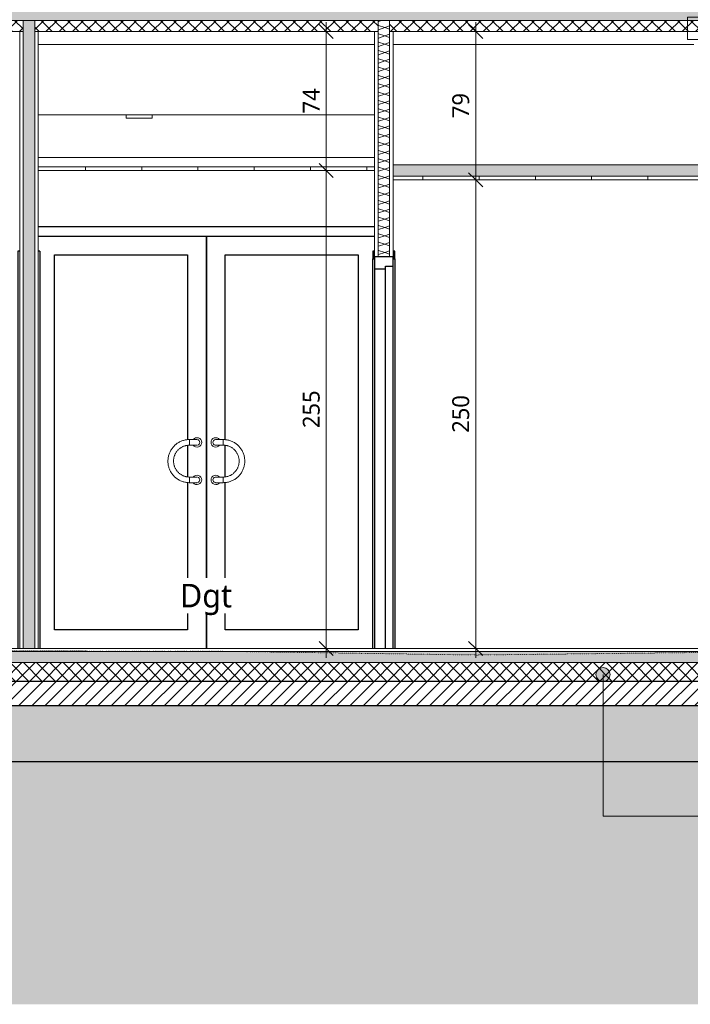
# Model space of a CAD drawing. Header units: millimetres. Extents: x -21851 to 219842, y -3161 to 6433.
# Tile 6 of 81: x 5376 to 8953, y -1898 to 3355. Entities that reach past the tile are written whole.
import ezdxf

# ---------------------------------------------------------------- set-up
doc = ezdxf.new("R2010")
doc.units = ezdxf.units.MM
doc.linetypes.add('A-pointilles', pattern=[0.53, 0, -0.53])
for name, color, linetype, lineweight in [('A-ANNO-DIMS', 211, 'Continuous', 9), ('A-ANNO-DIMS-50', 211, 'Continuous', 9), ('A-AREA-IDEN', 2, 'Continuous', 9), ('A-CLNG', 13, 'Continuous', 13), ('A-CLNG-FNSH', 13, 'Continuous', 13), ('A-CLNG-PATT', 13, 'Continuous', 13), ('A-DOOR', 31, 'Continuous', 25), ('A-DOOR-FRAM', 31, 'Continuous', 25), ('A-FLOR-FNSH', 192, 'Continuous', 13), ('A-FLOR-MCUT', 51, 'Continuous', 13), ('A-FLOR-PATT', 8, 'Continuous', 13), ('A-WALL', 113, 'Continuous', 13), ('A-WALL-FNSH', 113, 'Continuous', 13), ('A-WALL-PATT', 111, 'Continuous', 13), ('C-TOPO-FNSH', 192, 'A-pointilles', 13), ('C-TOPO-MCUT', 51, 'Continuous', 25), ('C-TOPO-PATT', 8, 'Continuous', 100), ('G-ANNO-TEXT', 231, 'Continuous', 9), ('S-BEAM', 12, 'Continuous', 13)]:
    doc.layers.add(name, color=color, linetype=linetype, lineweight=lineweight)
doc.styles.add('Trebuchet MS', font='trebuc.ttf', dxfattribs={"height": 90})
doc.styles.add('Trebuchet MS_1', font='trebuc.ttf', dxfattribs={"height": 125})
doc.dimstyles.new('Cotes100e_Intérieur', dxfattribs={"dimscale": 304.8, "dimtxt": 92.785582, "dimasz": 0.246063, "dimexe": 0.164042, "dimexo": 0.0625, "dimgap": 0.032808, "dimtad": 1, "dimdec": 0, "dimlfac": 0.1, "dimzin": 0, "dimdsep": 46, "dimtxsty": 'Trebuchet MS', "dimblk1": 'OBLIQUE', "dimblk2": 'OBLIQUE', "dimsah": 1, "dimcen": 0.09, "dimdle": 0.164042, "dimazin": 0, "dimtfac": 1, "dimtdec": 4, "dimtix": 1, "dimtmove": 0, "dimatfit": 3, "dimfxl": 0.164042, "dimfxlon": 1, "dimtvp": 1, "dimtolj": 1, "dimtzin": 0, "dimarcsym": 2})
pattern_1 = [(90, (-4172.92, 3183.1), (-300, 2e-14), [])]

# ---------------------------------------------------------------- blocks, each defined once
blk = doc.blocks.new('Family - IfcBeam - CVT-251932-COUPE II_50')
at = {"layer": 'S-BEAM', "color": 10, "lineweight": 18}
for p, q in [((8991.6, 3368.5), (8939.1, 3368.5)), ((8939.1, 3368.5), (8939.1, 3301)), ((9059.1, 3368.5), (8991.6, 3368.5)), ((9059.1, 3316), (9059.1, 3368.5)), ((9059.1, 3248.5), (9059.1, 3316)), ((8939.1, 3301), (8939.1, 3248.5)), ((8939.1, 3248.5), (9006.6, 3248.5)), ((9006.6, 3248.5), (9059.1, 3248.5))]:
    blk.add_line(p, q, dxfattribs=at)
blk = doc.blocks.new('Family - IfcBeam - POUTRE-251936-COUPE II_50')
at = {"layer": 'S-BEAM', "color": 10, "lineweight": 18}
for p, q in [((5943.6, 2848), (5943.6, 2830)), ((6083.6, 2830), (6083.6, 2848)), ((5943.6, 2830), (6083.6, 2830))]:
    blk.add_line(p, q, dxfattribs=at)
blk = doc.blocks.new('Family - IfcBeam - CVT-252140-COUPE II_50')
at = {"layer": 'S-BEAM', "color": 10, "lineweight": 18}
for p, q in [((7269.7, 3223.5), (5474.3, 3223.5)), ((8971.8, 3223.5), (7367.7, 3223.5))]:
    blk.add_line(p, q, dxfattribs=at)
blk = doc.blocks.new('GROUPE SCOLAIRE ST JULIEN - PRO - Ind A_importrevit_ifc-1-COUPE II_50')
at = {"layer": 'S-BEAM', "color": 10, "lineweight": 18}
for name in ['Family - IfcBeam - CVT-251932-COUPE II_50', 'Family - IfcBeam - CVT-252140-COUPE II_50', 'Family - IfcBeam - POUTRE-251936-COUPE II_50']:
    blk.add_blockref(name, (0, 0), dxfattribs=at)
blk = doc.blocks.new('PINT_ plein-vitré - P90 vitré-8161172-COUPE II_50')
at = {"layer": 'A-DOOR', "color": 20}
for p, q in [((5376.3, 2120), (5366.3, 2120)), ((5366.3, 2120), (5366.3, 0)), ((5484.3, 2120), (5474.3, 2120)), ((5484.3, 2120), (5484.3, 0))]:
    blk.add_line(p, q, dxfattribs=at)
blk = doc.blocks.new('PINT_ plein-vitré - P90 plein-8161302-COUPE II_50')
at = {"layer": 'A-DOOR', "color": 20}
for p, q in [((7269.7, 2120), (7259.7, 2120)), ((7259.7, 2120), (7259.7, 2080)), ((7269.7, 2080), (7269.7, 2120)), ((7367.7, 2120), (7367.7, 2080)), ((7377.7, 2120), (7367.7, 2120)), ((7377.7, 2080), (7377.7, 2120)), ((7259.7, 2080), (7269.7, 2080)), ((7259.7, 0), (7259.7, 2080)), ((7367.7, 2080), (7377.7, 2080)), ((7377.7, 2080), (7377.7, 0))]:
    blk.add_line(p, q, dxfattribs=at)
at = {"layer": 'A-DOOR-FRAM', "color": 20}
for p, q in [((7367.7, 2090), (7269.7, 2090)), ((7269.7, 2090), (7269.7, 2025)), ((7367.7, 2040), (7367.7, 2090)), ((7269.7, 2025), (7327.7, 2025)), ((7269.7, 2025), (7269.7, 0)), ((7327.7, 2025), (7327.7, 2040)), ((7327.7, 2040), (7367.7, 2040)), ((7327.7, 0), (7327.7, 2025)), ((7367.7, 0), (7367.7, 2040))]:
    blk.add_line(p, q, dxfattribs=at)
blk = doc.blocks.new('Double vitrée - Double vitrée-8399189-COUPE II_50')
at = {"layer": 'A-DOOR', "color": 20}
for p, q in [((6372, 2200), (6372, 38.4)), ((6372, 38.4), (6372, 2200)), ((5562, 2100), (6272, 2100)), ((5562, 100), (5562, 2100)), ((6272, 2100), (6272, 1113.8)), ((6472, 2100), (7182, 2100)), ((6472, 1113.8), (6472, 2100)), ((7182, 2100), (7182, 100)), ((6272, 1083.1), (6272, 916.4)), ((6472, 916.4), (6472, 1083.1)), ((6272, 886.2), (6272, 100)), ((6472, 100), (6472, 886.2)), ((6272, 100), (5562, 100)), ((7182, 100), (6472, 100)), ((6372, 38.4), (6372, 23.9)), ((6372, 23.9), (6372, 38.4)), ((6372, 23.8), (6372, 14.1)), ((6372, 14.1), (6372, 23.8)), ((6372, 13.9), (6372, 0)), ((6372, 0), (6372, 13.9))]:
    blk.add_line(p, q, dxfattribs=at)
at = {"layer": 'A-DOOR', "color": 30, "lineweight": 13}
for p, q in [((6282, 1100), (6282, 1115)), ((6282, 1115), (6282, 1100)), ((6462, 1115), (6462, 1100)), ((6462, 1100), (6462, 1115)), ((6282, 1085), (6282, 1100)), ((6282, 1100), (6282, 1085)), ((6462, 1100), (6462, 1085)), ((6462, 1085), (6462, 1100)), ((6282, 900), (6282, 915)), ((6282, 915), (6282, 900)), ((6282, 885), (6282, 900)), ((6282, 900), (6282, 885)), ((6462, 915), (6462, 900)), ((6462, 900), (6462, 915)), ((6462, 900), (6462, 885)), ((6462, 885), (6462, 900))]:
    blk.add_line(p, q, dxfattribs=at)
at = {"layer": 'A-DOOR', "color": 30, "lineweight": 13, "flags": 128}
for points in [[(6282, 1115), (6277.4, 1114.9), (6272.8, 1114.6), (6268.2, 1114.2), (6263.7, 1113.5), (6259.1, 1112.7), (6254.7, 1111.7), (6250.2, 1110.5), (6245.8, 1109.2), (6241.5, 1107.6), (6237.2, 1105.9), (6233, 1104), (6228.9, 1102), (6224.9, 1099.8), (6220.9, 1097.4), (6217.1, 1094.9), (6213.3, 1092.2), (6209.7, 1089.4), (6206.2, 1086.5), (6202.8, 1083.4), (6199.5, 1080.1), (6196.4, 1076.8), (6193.4, 1073.3), (6190.5, 1069.7), (6187.8, 1066), (6185.2, 1062.1), (6182.8, 1058.2), (6180.6, 1054.2), (6178.5, 1050.1), (6176.6, 1045.9), (6174.8, 1041.7), (6173.2, 1037.4), (6171.8, 1033), (6170.6, 1028.5), (6169.5, 1024.1), (6168.7, 1019.5), (6168, 1015), (6167.5, 1010.4), (6167.1, 1005.8), (6167, 1001.2), (6167, 996.6), (6167.3, 992), (6167.7, 987.5), (6168.3, 982.9), (6169, 978.4), (6170, 973.9), (6171.1, 969.4), (6172.4, 965), (6173.9, 960.7), (6175.6, 956.4), (6177.4, 952.1), (6179.4, 948), (6181.6, 943.9), (6183.9, 940), (6186.4, 936.1), (6189, 932.3), (6191.8, 928.7), (6194.7, 925.1), (6197.8, 921.7), (6201, 918.4), (6204.3, 915.2), (6207.8, 912.2), (6211.3, 909.3), (6215, 906.5), (6218.8, 903.9), (6222.7, 901.5), (6226.7, 899.2), (6230.8, 897), (6234.9, 895.1), (6239.2, 893.3), (6243.5, 891.6), (6247.8, 890.2), (6252.3, 888.9), (6256.7, 887.8), (6261.2, 886.9), (6265.8, 886.2), (6270.3, 885.6), (6274.9, 885.2), (6279.5, 885), (6282, 885)], [(6322, 1115), (6322, 1115), (6321.9, 1115), (6321.7, 1115), (6321.5, 1115), (6321.2, 1115), (6320.8, 1115), (6320.4, 1115), (6320, 1115), (6319.4, 1115), (6318.8, 1115), (6318.2, 1115), (6317.5, 1115), (6316.7, 1115), (6315.9, 1115), (6315, 1115), (6314.1, 1115), (6313.1, 1115), (6312.1, 1115), (6311, 1115), (6309.9, 1115), (6308.7, 1115), (6307.5, 1115), (6306.2, 1115), (6304.9, 1115), (6303.6, 1115), (6302.2, 1115), (6300.8, 1115), (6299.4, 1115), (6298, 1115), (6296.5, 1115), (6295, 1115), (6293.5, 1115), (6291.9, 1115), (6290.4, 1115), (6288.8, 1115), (6287.2, 1115), (6285.6, 1115), (6284, 1115), (6282.4, 1115), (6282, 1115)], [(6462, 1115), (6460.4, 1115), (6458.8, 1115), (6457.2, 1115), (6455.6, 1115), (6454, 1115), (6452.5, 1115), (6450.9, 1115), (6449.4, 1115), (6447.9, 1115), (6446.4, 1115), (6445, 1115), (6443.5, 1115), (6442.1, 1115), (6440.7, 1115), (6439.4, 1115), (6438.1, 1115), (6436.8, 1115), (6435.6, 1115), (6434.4, 1115), (6433.3, 1115), (6432.2, 1115), (6431.2, 1115), (6430.2, 1115), (6429.2, 1115), (6428.3, 1115), (6427.5, 1115), (6426.7, 1115), (6426, 1115), (6425.3, 1115), (6424.7, 1115), (6424.2, 1115), (6423.7, 1115), (6423.2, 1115), (6422.9, 1115), (6422.6, 1115), (6422.3, 1115), (6422.2, 1115), (6422, 1115), (6422, 1115), (6422, 1115)], [(6462, 885), (6466.6, 885.1), (6471.2, 885.4), (6475.8, 885.8), (6480.3, 886.5), (6484.8, 887.3), (6489.3, 888.3), (6493.8, 889.5), (6498.2, 890.8), (6502.5, 892.4), (6506.8, 894.1), (6511, 896), (6515.1, 898), (6519.1, 900.2), (6523.1, 902.6), (6526.9, 905.1), (6530.7, 907.8), (6534.3, 910.6), (6537.8, 913.5), (6541.2, 916.6), (6544.5, 919.9), (6547.6, 923.2), (6550.6, 926.7), (6553.5, 930.3), (6556.2, 934), (6558.8, 937.9), (6561.2, 941.8), (6563.4, 945.8), (6565.5, 949.9), (6567.4, 954.1), (6569.2, 958.3), (6570.8, 962.6), (6572.2, 967), (6573.4, 971.5), (6574.4, 975.9), (6575.3, 980.5), (6576, 985), (6576.5, 989.6), (6576.8, 994.2), (6577, 998.8), (6576.9, 1003.4), (6576.7, 1008), (6576.3, 1012.5), (6575.7, 1017.1), (6574.9, 1021.6), (6574, 1026.1), (6572.9, 1030.6), (6571.5, 1035), (6570.1, 1039.3), (6568.4, 1043.6), (6566.6, 1047.9), (6564.6, 1052), (6562.4, 1056.1), (6560.1, 1060), (6557.6, 1063.9), (6555, 1067.7), (6552.2, 1071.3), (6549.3, 1074.9), (6546.2, 1078.3), (6543, 1081.6), (6539.7, 1084.8), (6536.2, 1087.8), (6532.6, 1090.7), (6529, 1093.5), (6525.2, 1096.1), (6521.3, 1098.5), (6517.3, 1100.8), (6513.2, 1103), (6509.1, 1104.9), (6504.8, 1106.7), (6500.5, 1108.4), (6496.2, 1109.8), (6491.7, 1111.1), (6487.3, 1112.2), (6482.8, 1113.1), (6478.2, 1113.8), (6473.7, 1114.4), (6469.1, 1114.8), (6464.5, 1115), (6462, 1115)], [(6282, 915), (6278.6, 915.1), (6275.2, 915.3), (6271.8, 915.6), (6268.5, 916.1), (6265.1, 916.7), (6261.8, 917.4), (6258.5, 918.3), (6255.3, 919.3), (6252.1, 920.4), (6248.9, 921.7), (6245.8, 923.1), (6242.7, 924.6), (6239.8, 926.2), (6236.8, 928), (6234, 929.8), (6231.2, 931.8), (6228.5, 933.9), (6225.9, 936.1), (6223.4, 938.4), (6221, 940.8), (6218.7, 943.3), (6216.5, 945.8), (6214.4, 948.5), (6212.4, 951.3), (6210.5, 954.1), (6208.7, 957), (6207, 959.9), (6205.5, 963), (6204.1, 966.1), (6202.8, 969.2), (6201.6, 972.4), (6200.6, 975.6), (6199.7, 978.9), (6198.9, 982.2), (6198.2, 985.6), (6197.7, 988.9), (6197.3, 992.3), (6197.1, 995.7), (6197, 999.1), (6197, 1002.5), (6197.2, 1005.9), (6197.5, 1009.3), (6197.9, 1012.6), (6198.5, 1016), (6199.2, 1019.3), (6200.1, 1022.6), (6201, 1025.9), (6202.1, 1029.1), (6203.4, 1032.3), (6204.7, 1035.4), (6206.2, 1038.4), (6207.8, 1041.4), (6209.5, 1044.4), (6211.3, 1047.2), (6213.3, 1050), (6215.3, 1052.7), (6217.5, 1055.4), (6219.8, 1057.9), (6222.1, 1060.3), (6224.6, 1062.7), (6227.1, 1064.9), (6229.8, 1067.1), (6232.5, 1069.1), (6235.3, 1071), (6238.2, 1072.8), (6241.1, 1074.5), (6244.1, 1076.1), (6247.2, 1077.6), (6250.3, 1078.9), (6253.5, 1080.1), (6256.7, 1081.2), (6260, 1082.1), (6263.3, 1082.9), (6266.6, 1083.6), (6270, 1084.1), (6273.4, 1084.6), (6276.8, 1084.8), (6280.2, 1085), (6282, 1085)], [(6282, 1085), (6283.6, 1085), (6285.2, 1085), (6286.8, 1085), (6288.4, 1085), (6289.9, 1085), (6291.5, 1085), (6293, 1085), (6294.6, 1085), (6296.1, 1085), (6297.6, 1085), (6299, 1085), (6300.5, 1085), (6301.9, 1085), (6303.2, 1085), (6304.6, 1085), (6305.9, 1085), (6307.1, 1085), (6308.4, 1085), (6309.6, 1085), (6310.7, 1085), (6311.8, 1085), (6312.8, 1085), (6313.8, 1085), (6314.8, 1085), (6315.7, 1085), (6316.5, 1085), (6317.3, 1085), (6318, 1085), (6318.7, 1085), (6319.3, 1085), (6319.8, 1085), (6320.3, 1085), (6320.7, 1085), (6321.1, 1085), (6321.4, 1085), (6321.7, 1085), (6321.8, 1085), (6321.9, 1085), (6322, 1085), (6322, 1085)], [(6422, 1085), (6422, 1085), (6422.1, 1085), (6422.3, 1085), (6422.5, 1085), (6422.8, 1085), (6423.1, 1085), (6423.6, 1085), (6424, 1085), (6424.6, 1085), (6425.2, 1085), (6425.8, 1085), (6426.5, 1085), (6427.3, 1085), (6428.1, 1085), (6429, 1085), (6429.9, 1085), (6430.9, 1085), (6431.9, 1085), (6433, 1085), (6434.1, 1085), (6435.3, 1085), (6436.5, 1085), (6437.8, 1085), (6439.1, 1085), (6440.4, 1085), (6441.7, 1085), (6443.1, 1085), (6444.6, 1085), (6446, 1085), (6447.5, 1085), (6449, 1085), (6450.5, 1085), (6452.1, 1085), (6453.6, 1085), (6455.2, 1085), (6456.8, 1085), (6458.4, 1085), (6460, 1085), (6461.6, 1085), (6462, 1085)], [(6462, 1085), (6465.4, 1084.9), (6468.8, 1084.7), (6472.2, 1084.4), (6475.5, 1083.9), (6478.9, 1083.3), (6482.2, 1082.6), (6485.5, 1081.7), (6488.7, 1080.7), (6491.9, 1079.6), (6495.1, 1078.3), (6498.2, 1076.9), (6501.2, 1075.4), (6504.2, 1073.8), (6507.1, 1072), (6510, 1070.2), (6512.8, 1068.2), (6515.4, 1066.1), (6518, 1063.9), (6520.6, 1061.6), (6523, 1059.2), (6525.3, 1056.7), (6527.5, 1054.2), (6529.6, 1051.5), (6531.6, 1048.7), (6533.5, 1045.9), (6535.3, 1043), (6537, 1040.1), (6538.5, 1037), (6539.9, 1033.9), (6541.2, 1030.8), (6542.4, 1027.6), (6543.4, 1024.4), (6544.3, 1021.1), (6545.1, 1017.8), (6545.8, 1014.4), (6546.3, 1011.1), (6546.6, 1007.7), (6546.9, 1004.3), (6547, 1000.9), (6547, 997.5), (6546.8, 994.1), (6546.5, 990.7), (6546, 987.4), (6545.5, 984), (6544.8, 980.7), (6543.9, 977.4), (6543, 974.1), (6541.9, 970.9), (6540.6, 967.7), (6539.3, 964.6), (6537.8, 961.6), (6536.2, 958.6), (6534.5, 955.6), (6532.7, 952.8), (6530.7, 950), (6528.7, 947.3), (6526.5, 944.6), (6524.2, 942.1), (6521.9, 939.7), (6519.4, 937.3), (6516.9, 935.1), (6514.2, 932.9), (6511.5, 930.9), (6508.7, 929), (6505.8, 927.2), (6502.9, 925.5), (6499.9, 923.9), (6496.8, 922.4), (6493.6, 921.1), (6490.5, 919.9), (6487.2, 918.8), (6484, 917.9), (6480.7, 917.1), (6477.3, 916.4), (6474, 915.9), (6470.6, 915.4), (6467.2, 915.2), (6463.8, 915), (6462, 915)], [(6322, 915), (6322, 915), (6321.9, 915), (6321.7, 915), (6321.5, 915), (6321.2, 915), (6320.8, 915), (6320.4, 915), (6320, 915), (6319.4, 915), (6318.8, 915), (6318.2, 915), (6317.5, 915), (6316.7, 915), (6315.9, 915), (6315, 915), (6314.1, 915), (6313.1, 915), (6312.1, 915), (6311, 915), (6309.9, 915), (6308.7, 915), (6307.5, 915), (6306.2, 915), (6304.9, 915), (6303.6, 915), (6302.2, 915), (6300.8, 915), (6299.4, 915), (6298, 915), (6296.5, 915), (6295, 915), (6293.5, 915), (6291.9, 915), (6290.4, 915), (6288.8, 915), (6287.2, 915), (6285.6, 915), (6284, 915), (6282.4, 915), (6282, 915)], [(6462, 915), (6460.4, 915), (6458.8, 915), (6457.2, 915), (6455.6, 915), (6454, 915), (6452.5, 915), (6450.9, 915), (6449.4, 915), (6447.9, 915), (6446.4, 915), (6445, 915), (6443.5, 915), (6442.1, 915), (6440.7, 915), (6439.4, 915), (6438.1, 915), (6436.8, 915), (6435.6, 915), (6434.4, 915), (6433.3, 915), (6432.2, 915), (6431.2, 915), (6430.2, 915), (6429.2, 915), (6428.3, 915), (6427.5, 915), (6426.7, 915), (6426, 915), (6425.3, 915), (6424.7, 915), (6424.2, 915), (6423.7, 915), (6423.2, 915), (6422.9, 915), (6422.6, 915), (6422.3, 915), (6422.2, 915), (6422, 915), (6422, 915), (6422, 915)], [(6282, 885), (6283.6, 885), (6285.2, 885), (6286.8, 885), (6288.4, 885), (6289.9, 885), (6291.5, 885), (6293, 885), (6294.6, 885), (6296.1, 885), (6297.6, 885), (6299, 885), (6300.5, 885), (6301.9, 885), (6303.2, 885), (6304.6, 885), (6305.9, 885), (6307.1, 885), (6308.4, 885), (6309.6, 885), (6310.7, 885), (6311.8, 885), (6312.8, 885), (6313.8, 885), (6314.8, 885), (6315.7, 885), (6316.5, 885), (6317.3, 885), (6318, 885), (6318.7, 885), (6319.3, 885), (6319.8, 885), (6320.3, 885), (6320.7, 885), (6321.1, 885), (6321.4, 885), (6321.7, 885), (6321.8, 885), (6321.9, 885), (6322, 885), (6322, 885)], [(6422, 885), (6422, 885), (6422.1, 885), (6422.3, 885), (6422.5, 885), (6422.8, 885), (6423.1, 885), (6423.6, 885), (6424, 885), (6424.6, 885), (6425.2, 885), (6425.8, 885), (6426.5, 885), (6427.3, 885), (6428.1, 885), (6429, 885), (6429.9, 885), (6430.9, 885), (6431.9, 885), (6433, 885), (6434.1, 885), (6435.3, 885), (6436.5, 885), (6437.8, 885), (6439.1, 885), (6440.4, 885), (6441.7, 885), (6443.1, 885), (6444.6, 885), (6446, 885), (6447.5, 885), (6449, 885), (6450.5, 885), (6452.1, 885), (6453.6, 885), (6455.2, 885), (6456.8, 885), (6458.4, 885), (6460, 885), (6461.6, 885), (6462, 885)]]:
    blk.add_lwpolyline(points, dxfattribs=at)
at = {"layer": 'A-DOOR', "color": 30, "lineweight": 13}
for centre, radius, start, end in [((6322, 1100), 25, 0, 142.398), ((6322, 1100), 15, 83.7772, 97.9264), ((6322, 1100), 15, 83.7772, 97.9264), ((6322, 1100), 15, 0, 75), ((6322, 1100), 15, 360, 75), ((6422, 1100), 25, 37.602, 180), ((6422, 1100), 15, 105, 180), ((6422, 1100), 15, 105, 180), ((6422, 1100), 15, 82.0736, 96.2228), ((6422, 1100), 15, 82.0736, 96.2228), ((6322, 1100), 25, 217.2353, 0), ((6322, 1100), 15, 261.1637, 276.2228), ((6322, 1100), 15, 261.1637, 276.2228), ((6322, 1100), 15, 285, 0), ((6322, 1100), 15, 285, 360), ((6422, 1100), 25, 180, 322.7647), ((6422, 1100), 15, 180, 255), ((6422, 1100), 15, 180, 255), ((6422, 1100), 15, 263.7772, 278.8363), ((6422, 1100), 15, 263.7772, 278.8363), ((6322, 900), 25, 0, 143.0693), ((6322, 900), 25, 217.2353, 0), ((6322, 900), 15, 83.7772, 96.2299), ((6322, 900), 15, 83.7772, 96.2299), ((6322, 900), 15, 0, 75), ((6322, 900), 15, 360, 75), ((6322, 900), 15, 285, 0), ((6322, 900), 15, 285, 360), ((6422, 900), 25, 36.9307, 180), ((6422, 900), 25, 180, 322.7647), ((6422, 900), 15, 105, 180), ((6422, 900), 15, 105, 180), ((6422, 900), 15, 180, 255), ((6422, 900), 15, 180, 255), ((6422, 900), 15, 82.0736, 96.2228), ((6422, 900), 15, 82.0736, 96.2228), ((6322, 900), 15, 261.1637, 276.2228), ((6322, 900), 15, 261.1637, 276.2228), ((6422, 900), 15, 263.7772, 278.8363), ((6422, 900), 15, 263.7772, 278.8363)]:
    blk.add_arc(centre, radius, start, end, dxfattribs=at)
at = {"layer": 'A-DOOR-FRAM', "color": 20}
for p, q in [((7269.7, 2250), (5474.3, 2250)), ((5474.3, 2200), (7269.7, 2200))]:
    blk.add_line(p, q, dxfattribs=at)
blk = doc.blocks.new('DIMBLOCK2-COUPE II_50')
at = {"layer": 'A-ANNO-DIMS-50'}
for p, q in [((7011.4, 2550), (6973.9, 2587.5)), ((7011.4, 2600), (7011.4, -50)), ((7011.4, 2550), (6961.4, 2550)), ((7011.4, 2550), (7048.9, 2512.5)), ((7011.4, 2550), (7061.4, 2550)), ((7011.4, 0), (6961.4, 0)), ((7011.4, 0), (6973.9, 37.5)), ((7011.4, 0), (7048.9, -37.5)), ((7011.4, 0), (7061.4, 0))]:
    blk.add_line(p, q, dxfattribs=at)
at = {"layer": 'A-ANNO-DIMS-50', "color": 0, "insert": (6886.3, 1175.9), "char_height": 90, "width": 237.783, "attachment_point": 1, "rotation": 90, "line_spacing_factor": 1.048425, "style": 'Trebuchet MS'}
blk.add_mtext('255', dxfattribs=at)
blk = doc.blocks.new('_Oblique')
at = {"color": 0, "linetype": 'ByBlock', "lineweight": -2}
blk.add_line((-0.5, -0.5), (0.5, 0.5), dxfattribs=at)
blk = doc.blocks.new('DIMBLOCK4-COUPE II_50')
at = {"layer": 'A-ANNO-DIMS-50'}
for p, q in [((7011.4, 3291.5), (6973.9, 3329)), ((7011.4, 3341.5), (7011.4, 2500)), ((7011.4, 3291.5), (6961.4, 3291.5)), ((7011.4, 3291.5), (7048.9, 3254)), ((7011.4, 3291.5), (7061.4, 3291.5)), ((7011.4, 2550), (6973.9, 2587.5)), ((7011.4, 2550), (6961.4, 2550)), ((7011.4, 2550), (7048.9, 2512.5)), ((7011.4, 2550), (7061.4, 2550))]:
    blk.add_line(p, q, dxfattribs=at)
at = {"layer": 'A-ANNO-DIMS-50', "color": 0, "insert": (6886.3, 2854.7), "char_height": 90, "width": 158.522, "attachment_point": 1, "rotation": 90, "line_spacing_factor": 1.048425, "style": 'Trebuchet MS'}
blk.add_mtext('74', dxfattribs=at)
blk = doc.blocks.new('DIMBLOCK5-COUPE II_50')
at = {"layer": 'A-ANNO-DIMS-50'}
for p, q in [((7808.7, 2500), (7771.2, 2537.5)), ((7808.7, 2550), (7808.7, -50)), ((7808.7, 2500), (7758.7, 2500)), ((7808.7, 2500), (7846.2, 2462.5)), ((7808.7, 2500), (7858.7, 2500)), ((7808.7, 0), (7758.7, 0)), ((7808.7, 0), (7771.2, 37.5)), ((7808.7, 0), (7846.2, -37.5)), ((7808.7, 0), (7858.7, 0))]:
    blk.add_line(p, q, dxfattribs=at)
at = {"layer": 'A-ANNO-DIMS-50', "color": 0, "insert": (7683.6, 1150.9), "char_height": 90, "width": 237.783, "attachment_point": 1, "rotation": 90, "line_spacing_factor": 1.048425, "style": 'Trebuchet MS'}
blk.add_mtext('250', dxfattribs=at)
blk = doc.blocks.new('DIMBLOCK6-COUPE II_50')
at = {"layer": 'A-ANNO-DIMS-50'}
for p, q in [((7808.7, 3291.5), (7771.2, 3329)), ((7808.7, 3341.5), (7808.7, 2450)), ((7808.7, 3291.5), (7758.7, 3291.5)), ((7808.7, 3291.5), (7846.2, 3254)), ((7808.7, 3291.5), (7858.7, 3291.5)), ((7808.7, 2500), (7771.2, 2537.5)), ((7808.7, 2500), (7758.7, 2500)), ((7808.7, 2500), (7846.2, 2462.5)), ((7808.7, 2500), (7858.7, 2500))]:
    blk.add_line(p, q, dxfattribs=at)
at = {"layer": 'A-ANNO-DIMS-50', "color": 0, "insert": (7683.6, 2829.7), "char_height": 90, "width": 158.522, "attachment_point": 1, "rotation": 90, "line_spacing_factor": 1.048425, "style": 'Trebuchet MS'}
blk.add_mtext('79', dxfattribs=at)

msp = doc.modelspace()

# ---------------------------------------------------------------- hatches: boundary and pattern name
at = {"layer": 'A-CLNG-PATT'}
h = msp.add_hatch(dxfattribs=at)
h.set_pattern_fill('FP_31', color=30, angle=-225, style=0, pattern_type=2)
h.set_pattern_definition([(225, (8715.084, 3591.475), (-88.8996, -177.79988), [15.715, -110.008]), (225, (8681.747, 3513.69), (-88.8996, -177.79988), [15.715, -110.008]), (225, (8670.634, 3591.475), (-88.8996, -177.79988), [15.715, -110.008]), (225, (8637.297, 3513.69), (-88.8996, -177.79988), [15.715, -110.008]), (251.565, (8703.972, 3580.362), (-88.89985, -355.599625), [35.141, -245.986]), (251.565, (8692.86, 3547.025), (-88.89985, -355.599625), [35.141, -245.986]), (251.565, (8659.522, 3580.362), (-88.89985, -355.599625), [35.141, -245.986]), (251.565, (8648.41, 3547.025), (-88.89985, -355.599625), [35.141, -245.986]), (315, (8703.97, 3513.69), (-88.8996, 177.79988), [15.715, -110.008]), (315, (8670.634, 3591.475), (-88.8996, 177.79988), [15.715, -110.008]), (315, (8659.52, 3513.69), (-88.8996, 177.79988), [15.715, -110.008]), (315, (8626.184, 3591.475), (-88.8996, 177.79988), [15.715, -110.008]), (288.435, (8692.86, 3547.025), (-88.89985, 355.599625), [35.141, -245.986]), (288.435, (8681.746, 3580.362), (-88.89985, 355.599625), [35.141, -245.986]), (288.435, (8648.41, 3547.025), (-88.89985, 355.599625), [35.141, -245.986]), (288.435, (8637.297, 3580.362), (-88.89985, 355.599625), [35.141, -245.986])])
h.paths.add_polyline_path([(4496.2, 3351.5), (13144.7, 3351.5), (13144.7, 3591.5), (-4324, 3591.5), (-4324, 3351.5), (4381.1, 3351.5)])
h = msp.add_hatch(dxfattribs=at)
h.set_pattern_fill('FP_30', color=30, angle=-225, style=0, pattern_type=2)
h.set_pattern_definition([(225, (8715.084, 3591.475), (35.35534, -35.35534), []), (315, (8715.084, 3591.475), (35.35534, 35.35534), [])])
h.paths.add_polyline_path([(5071.4, 3291.5), (5394.3, 3291.5), (5394.3, 3351.5), (-4324, 3351.5), (-4324, 3291.5), (4956.4, 3291.5)])
h.paths.add_polyline_path([(13144.7, 3291.5), (13144.7, 3351.5), (10816, 3351.5), (10816, 3291.5), (13125.2, 3291.5)])
h.paths.add_polyline_path([(10771, 3291.5), (10771, 3351.5), (7349.7, 3351.5), (7349.7, 3291.5), (10758, 3291.5)])
h.paths.add_polyline_path([(7287.7, 3291.5), (7287.7, 3351.5), (5456.3, 3351.5), (5456.3, 3291.5), (7269.7, 3291.5)])
h = msp.add_hatch(dxfattribs=at)
h.set_pattern_fill('FP_21', color=30, style=0, pattern_type=2)
h.set_pattern_definition(pattern_1)
h.paths.add_polyline_path([(5301.6, 2800), (5376.3, 2800), (5376.3, 2820), (-4261, 2820), (-4261, 2800), (5071.4, 2800)])
h = msp.add_hatch(dxfattribs=at)
h.set_pattern_fill('FP_35', color=30, angle=-225, style=0, pattern_type=2)
h.set_pattern_definition([(225, (9062.83, 2580), (-88.8996, -177.7999), [15.715, -110.008]), (225, (9029.496, 2502.21), (-88.8996, -177.7999), [15.715, -110.008]), (225, (9018.38, 2580), (-88.8996, -177.7999), [15.715, -110.008]), (225, (8985.045, 2502.21), (-88.8996, -177.7999), [15.715, -110.008]), (251.565, (9051.72, 2568.887), (-88.89985, -355.59962), [35.141, -245.986]), (251.565, (9040.608, 2535.55), (-88.89985, -355.59962), [35.141, -245.986]), (251.565, (9007.27, 2568.888), (-88.89985, -355.59962), [35.141, -245.986]), (251.565, (8996.158, 2535.55), (-88.89985, -355.59962), [35.141, -245.986]), (315, (9051.72, 2502.21), (-88.8996, 177.7999), [15.715, -110.008]), (315, (9018.38, 2580), (-88.8996, 177.7999), [15.715, -110.008]), (315, (9007.27, 2502.21), (-88.8996, 177.7999), [15.715, -110.008]), (315, (8973.93, 2580), (-88.8996, 177.7999), [15.715, -110.008]), (288.435, (9040.608, 2535.55), (-88.89985, 355.59962), [35.141, -245.986]), (288.435, (9029.495, 2568.888), (-88.89985, 355.59962), [35.141, -245.986]), (288.435, (8996.158, 2535.55), (-88.89985, 355.59962), [35.141, -245.986]), (288.435, (8985.045, 2568.887), (-88.89985, 355.59962), [35.141, -245.986])])
h.paths.add_polyline_path([(10594, 2520), (10758, 2520), (10758, 2580), (7367.7, 2580), (7367.7, 2520), (10363.9, 2520)])
h = msp.add_hatch(dxfattribs=at)
h.set_pattern_fill('FP_21', color=30, style=0, pattern_type=2)
h.set_pattern_definition(pattern_1)
h.paths.add_polyline_path([(7257.5, 2550), (7269.7, 2550), (7269.7, 2570), (5474.3, 2570), (5474.3, 2550), (7142.4, 2550)])
h = msp.add_hatch(dxfattribs=at)
h.set_pattern_fill('FP_21', color=30, style=0, pattern_type=2)
h.set_pattern_definition(pattern_1)
h.paths.add_polyline_path([(10594, 2500), (10758, 2500), (10758, 2520), (7367.7, 2520), (7367.7, 2500), (10363.9, 2500)])
at = {"layer": 'A-FLOR-PATT'}
h = msp.add_hatch(dxfattribs=at)
h.set_pattern_fill('FP_12', color=30, style=0, pattern_type=2)
h.set_pattern_definition([(0, (-4172.917, 3183.113), (203.2, 50.8), [16.764, -135.636, 16.764, -135.636, -812.8]), (0, (-4172.917, 3183.113), (203.2, 50.8), [-304.8, 16.764, -288.036, 16.764, -135.636, -355.6]), (0, (-4172.917, 3183.113), (203.2, 50.8), [-762, 16.764, -84.836, 16.764, -237.236]), (120, (-4096.717, 3208.513), (-145.59409, 150.57636), [16.764, -135.636, 16.764, -135.636, -812.8]), (120, (-4096.717, 3208.513), (-145.59409, 150.57636), [-304.8, 16.764, -288.036, 16.764, -135.636, -355.6]), (120, (-4096.717, 3208.513), (-145.59409, 150.57636), [-762, 16.764, -84.836, 16.764, -237.236]), (240, (-4071.317, 3310.113), (-57.60591, -201.37636), [16.764, -135.636, 16.764, -135.636, -812.8]), (240, (-4071.317, 3310.113), (-57.60591, -201.37636), [-304.8, 16.764, -288.036, 16.764, -135.636, -355.6]), (240, (-4071.317, 3310.113), (-57.60591, -201.37636), [-762, 16.764, -84.836, 16.764, -237.236])])
h.paths.add_polyline_path([(-4261, -75), (13081.7, -75), (13081.7, -15), (-4261, -15), (-4261, -38.8)])
h = msp.add_hatch(dxfattribs=at)
h.set_pattern_fill('FP_13', color=30, angle=-225, style=0, pattern_type=2)
h.set_pattern_definition([(225, (8715.084, 9e-13), (35.35534, -35.35534), []), (315, (8715.084, 9e-13), (35.35534, 35.35534), [])])
h.paths.add_polyline_path([(8983.3, -175), (13144.7, -175), (13144.7, -75), (-4324, -75), (-4324, -175), (8523.1, -175)])
h = msp.add_hatch(dxfattribs=at)
h.set_pattern_fill('FP_14', color=30, angle=-225, style=0, pattern_type=2)
h.set_pattern_definition([(225, (8715.084, 9e-13), (35.35534, -35.35534), [])])
h.paths.add_polyline_path([(13157.2, -305), (13157.2, -175), (-4336.5, -175), (-4336.5, -305), (13125.2, -305)])
h = msp.add_hatch(dxfattribs=at)
h.set_pattern_fill('FP_11', color=30, angle=-41.9872, style=0, pattern_type=2)
h.set_pattern_definition([(48.0128, (8625.084, -125), (1000.000123, 1125.000363), [16.817, -1664.886]), (4.9698, (8636.334, -112.4997), (-1500.0002544, -125.0019374), [28.859, -2856.991]), (312.5108, (8665.0844, -110), (-1250.0084237, 1374.992711), [20.349, -2014.504]), (87.2738, (8713.834, -78.75), (-124.9955135, -2500.0002372), [26.28, -2601.695]), (112.8338, (8715.084, -52.5005), (625.0042988, -1499.9985455), [25.769, -2551.172]), (177.2738, (8705.084, -28.75), (2500.0002372, -124.9955135), [26.28, -2601.695]), (217.6938, (8678.834, -27.4997), (1625.0092492, 1249.9871502), [34.754, -3440.606]), (252.2558, (8651.3336, -48.75), (-874.977428, -2750.0070075), [32.811, -3248.29]), (301.4298, (8641.334, -79.9995), (1000.0070216, -1624.9956933), [26.369, -2610.509]), (355.2368, (8655.084, -102.5), (-1375.000835, 124.989706), [30.104, -1475.095]), (42.3978, (8685.0845, -105), (1499.9912593, 1375.0101043), [38.931, -3854.172]), (318.8141, (8590.084, -77.5), (875.000274, -749.999582), [13.288, -1315.48]), (351.4688, (8600.084, -86.2506), (-1624.9983925, 250.0125126), [25.28, -2502.689]), (44.9998, (8625.08, -90), (0.00044, 124.9995), [17.678, -159.099]), (23.1988, (8633.834, -105), (-624.999455, -250.002774), [9.52, -942.452]), (111.8018, (8642.584, -101.25), (125.00263, -374.999556), [13.463, -659.683]), (210.9638, (8637.584, -88.75), (-375.00016, -250.000118), [21.866, -707.003]), (341.5648, (8618.834, -100), (-249.99932, 125.00056), [15.811, -379.473]), (196.3898, (8715.084, -101.25), (-1249.9981067, -375.0054432), [22.15, -2192.856]), (250.3458, (8693.834, -107.5), (500.008526, 1374.996549), [18.583, -1839.676]), (113.1988, (8618.834, -125), (250.002774, -624.999455), [19.039, -932.932]), (163.6108, (8611.334, -107.5), (1250.0020337, -374.9923533), [22.15, -2192.856]), (159.4438, (8715.084, -23.75), (624.999753, -250.001696), [21.36, -1046.641]), (114.7748, (8695.084, -16.25), (624.991955, -1375.003089), [17.897, -1771.83]), (246.8018, (8617.584, -0.0003), (-249.99623, -625.002073), [19.039, -932.932]), (197.3538, (8610.084, -17.4995), (1625.0015577, 499.993372), [20.954, -2074.428]), (249.4438, (8678.834, -0.0005), (250.001696, 624.999753), [10.68, -1057.321]), (281.3098, (8625.084, 0.0001), (124.999346, -500.000337), [6.374, -631.004]), (345.9638, (8626.334, -6.25), (-374.999704, 124.999666), [25.769, -489.619]), (6.0088, (8651.334, -12.4997), (-1250.0000584, -124.9952635), [23.881, -2364.24]), (123.6898, (8637.584, -77.5), (124.99858, -250.00063), [18.028, -432.666]), (173.1568, (8627.5837, -62.5), (-2124.998503, 250.016252), [31.474, -3115.945]), (240.9458, (8596.334, -58.75), (499.993725, 875.00349), [12.87, -1274.084]), (269.9998, (8590.08, -70), (124.9996, -125.0004), [7.5, -117.5]), (300.2568, (8653.834, -16.25), (-500.0052535, 874.996942), [17.365, -1719.19]), (228.0128, (8662.584, -31.25), (-1000.000123, -1125.000363), [33.634, -1648.069]), (179.9998, (8640.08, -56.25), (-125.0004, -124.9996), [32.5, -92.5]), (145.3048, (8607.5835, -56.25), (1249.99914, -875.0012817), [19.764, -1956.659]), (74.0548, (8591.334, -45), (124.998327, 500.000298), [18.2, -891.813]), (27.6458, (8596.334, -27.5005), (2375.0040554, 1249.9930693), [29.633, -2933.684]), (355.4258, (8622.5843, -13.75), (1624.9994053, -125.0079832), [31.35, -3103.634])])
h.paths.add_polyline_path([(5761.8, -605), (13157.2, -605), (13157.2, -305), (-4336.5, -305), (-4336.5, -605), (4841.3, -605)])
at = {"layer": 'A-WALL-PATT'}
h = msp.add_hatch(dxfattribs=at)
h.set_pattern_fill('FP_3', color=30, angle=-225, style=0, pattern_type=2)
h.set_pattern_definition([(315, (5376.294, 1645.74), (177.7999, -88.8996), [15.715, -110.008]), (315, (5454.08, 1612.4), (177.7999, -88.8996), [15.715, -110.008]), (315, (5376.294, 1601.29), (177.7999, -88.8996), [15.715, -110.008]), (315, (5454.08, 1567.95), (177.7999, -88.8996), [15.715, -110.008]), (341.565, (5387.406, 1634.625), (355.59962, -88.89985), [35.141, -245.986]), (341.565, (5420.744, 1623.513), (355.59962, -88.89985), [35.141, -245.986]), (341.565, (5387.406, 1590.175), (355.59962, -88.89985), [35.141, -245.986]), (341.565, (5420.744, 1579.063), (355.59962, -88.89985), [35.141, -245.986]), (45, (5454.08, 1634.624), (-177.7999, -88.8996), [15.715, -110.008]), (45, (5376.294, 1601.29), (-177.7999, -88.8996), [15.715, -110.008]), (45, (5454.08, 1590.175), (-177.7999, -88.8996), [15.715, -110.008]), (45, (5376.294, 1556.84), (-177.7999, -88.8996), [15.715, -110.008]), (18.435, (5420.744, 1623.513), (-355.59962, -88.89985), [35.141, -245.986]), (18.435, (5387.407, 1612.4), (-355.59962, -88.89985), [35.141, -245.986]), (18.435, (5420.744, 1579.063), (-355.59962, -88.89985), [35.141, -245.986]), (18.435, (5387.407, 1567.95), (-355.59962, -88.89985), [35.141, -245.986])])
h.paths.add_polyline_path([(5416.6, 0), (5456.3, 0), (5456.3, 3351.5), (5394.3, 3351.5), (5394.3, 0)])
h = msp.add_hatch(dxfattribs=at)
h.set_pattern_fill('FP_33', color=30, angle=135, style=0, pattern_type=2)
h.set_pattern_definition([(135, (7367.693, 1645.74), (-177.7999, 88.8996), [15.715, -110.008]), (135, (7289.907, 1679.075), (-177.7999, 88.8996), [15.715, -110.008]), (135, (7367.693, 1690.19), (-177.7999, 88.8996), [15.715, -110.008]), (135, (7289.906, 1723.525), (-177.8, 88.8996), [15.715, -110.008]), (161.565, (7356.58, 1656.85), (-355.59962, 88.89985), [35.141, -245.986]), (161.565, (7323.244, 1667.962), (-355.59962, 88.89985), [35.141, -245.986]), (161.565, (7356.58, 1701.3), (-355.59962, 88.89985), [35.141, -245.986]), (161.565, (7323.244, 1712.413), (-355.59962, 88.89985), [35.141, -245.986]), (225, (7289.907, 1656.85), (177.7999, 88.8996), [15.715, -110.008]), (225, (7367.693, 1690.19), (177.7999, 88.8996), [15.715, -110.008]), (225, (7289.907, 1701.3), (177.7999, 88.8996), [15.715, -110.008]), (225, (7367.694, 1734.64), (177.8, 88.8996), [15.715, -110.008]), (198.435, (7323.244, 1667.962), (355.59962, 88.89985), [35.141, -245.986]), (198.435, (7356.58, 1679.075), (355.59962, 88.89985), [35.141, -245.986]), (198.435, (7323.244, 1712.413), (355.59962, 88.89985), [35.141, -245.986]), (198.435, (7356.582, 1723.525), (355.59962, 88.89985), [35.141, -245.986])])
h.paths.add_polyline_path([(7349.7, 2090), (7349.7, 3351.5), (7287.7, 3351.5), (7287.7, 2090)])
at = {"layer": 'C-TOPO-PATT', "lineweight": 13}
h = msp.add_hatch(dxfattribs=at)
h.set_pattern_fill('FP_24', color=256, style=0, pattern_type=2)
h.set_pattern_definition([(45, (-1315.42, 6040.61), (213.84253, 356.40374), [1612.9, -806.45]), (135, (-1315.42, 6040.61), (213.84253, -356.40374), [1612.9, -806.45])])
h.paths.add_polyline_path([(-20872, -1897.9), (37056.3, -1897.9), (37056.3, -420.7), (36278.2, -409.8), (30079, -223), (29232.7, -204.3), (28440.7, -195.4), (26931.6, -194.8), (24101.2, -144), (19338.1, -86.5), (19212.1, -85), (18727.3, -65.8), (16691.9, -34.2), (14390.8, -20), (13157.2, -20), (13157.2, -605), (-4336.5, -605), (-4336.5, -3.9), (-7469.4, -5.5), (-7814.5, -4.1), (-8117.7, -3.1), (-8392.8, 2.5), (-11451.9, 9.3), (-12540.3, -2.9), (-13452.2, 38.7), (-14487.7, 80.8), (-17045.4, 37), (-17824.2, -13.1), (-19805.4, 25.3), (-21390.9, 54.5), (-21851.1, 62.8), (-21851.1, -1897.9), (-21667.7, -1897.9)])
at = {"layer": 'G-ANNO-TEXT'}
h = msp.add_hatch(color=7, dxfattribs=at)
edge = h.paths.add_edge_path()
edge.add_arc((8487.9, -138.6), 37.5, 0, 360)

# ---------------------------------------------------------------- linework, layer by layer
at = {"layer": 'A-CLNG', "color": 30}
for p, q in [((13144.7, 3351.5), (-4324, 3351.5)), ((-4324, 3291.5), (5376.3, 3291.5)), ((5474.3, 3291.5), (7269.7, 3291.5)), ((7367.7, 3291.5), (10758, 3291.5)), ((7269.7, 2620), (5474.3, 2620)), ((10758, 2580), (7367.7, 2580)), ((7269.7, 2570), (5474.3, 2570)), ((10758, 2520), (7367.7, 2520))]:
    msp.add_line(p, q, dxfattribs=at)
at = {"layer": 'A-CLNG-FNSH', "color": 30}
for p, q in [((5474.3, 2550), (7269.7, 2550)), ((7367.7, 2500), (10758, 2500))]:
    msp.add_line(p, q, dxfattribs=at)
at = {"layer": 'A-FLOR-FNSH', "color": 30}
msp.add_line((13081.7, 0), (-2816.1, 0), dxfattribs=at)
at = {"layer": 'A-FLOR-FNSH', "color": 20, "lineweight": 25}
for p, q in [((13157.2, -175), (-4336.5, -175)), ((13157.2, -305), (-4336.5, -305))]:
    msp.add_line(p, q, dxfattribs=at)
at = {"layer": 'A-FLOR-MCUT', "color": 30}
for p, q in [((6480.1, -15), (-4261, -15)), ((9535.6, -15), (6480.1, -15)), ((13081.7, -75), (-4324, -75))]:
    msp.add_line(p, q, dxfattribs=at)
at = {"layer": 'A-WALL', "color": 30}
for p, q in [((5394.3, 0), (5394.3, 3351.5)), ((5456.3, 0), (5456.3, 3351.5)), ((7287.7, 3351.5), (7349.7, 3351.5)), ((7287.7, 3351.5), (7287.7, 2090)), ((7349.7, 3351.5), (7349.7, 2090)), ((5394.3, 3291.5), (5376.3, 3291.5)), ((5474.3, 3291.5), (5456.3, 3291.5)), ((7287.7, 3291.5), (7269.7, 3291.5)), ((7367.7, 3291.5), (7349.7, 3291.5)), ((5474.3, 2848), (7269.7, 2848)), ((7287.7, 2090), (7349.7, 2090)), ((5394.3, 0), (5456.3, 0))]:
    msp.add_line(p, q, dxfattribs=at)
at = {"layer": 'A-WALL-FNSH', "color": 30}
for p, q in [((5376.3, 3291.5), (5376.3, 0)), ((5474.3, 0), (5474.3, 3291.5)), ((7269.7, 3291.5), (7269.7, 2090)), ((7367.7, 2090), (7367.7, 3291.5)), ((7269.7, 2090), (7287.7, 2090)), ((7349.7, 2090), (7367.7, 2090)), ((5376.3, 0), (5394.3, 0)), ((5456.3, 0), (5474.3, 0))]:
    msp.add_line(p, q, dxfattribs=at)
at = {"layer": 'C-TOPO-FNSH', "color": 40}
for p, q in [((5904, -13.3), (-3903.8, 1.7)), ((6188.1, -13.4), (5904, -13.3)), ((6327.5, -14.2), (6188.1, -13.4)), ((6390.3, -13.7), (6327.5, -14.2)), ((7808.4, -34.4), (6390.3, -13.7)), ((7821, -34.4), (7808.4, -34.4)), ((7821.1, -34.3), (7821, -34.4)), ((7837.7, -34.2), (7821.1, -34.3)), ((10470.2, -4.4), (7837.7, -34.2))]:
    msp.add_line(p, q, dxfattribs=at)
at = {"layer": 'C-TOPO-MCUT'}
msp.add_line((13157.2, -605), (-4336.5, -605), dxfattribs=at)
at = {"layer": 'G-ANNO-TEXT', "color": 50}
for p, q in [((8487.9, -138.6), (8487.9, -893.9)), ((8487.9, -893.9), (9389.5, -893.9))]:
    msp.add_line(p, q, dxfattribs=at)
msp.add_circle((8487.9, -138.6), 37.5, dxfattribs=at)

# ---------------------------------------------------------------- block references
at = {"lineweight": 5}
msp.add_blockref('GROUPE SCOLAIRE ST JULIEN - PRO - Ind A_importrevit_ifc-1-COUPE II_50', (0, 0), dxfattribs=at)
at = {"layer": 'A-DOOR', "color": 20}
for name in ['Double vitrée - Double vitrée-8399189-COUPE II_50', 'PINT_ plein-vitré - P90 vitré-8161172-COUPE II_50', 'PINT_ plein-vitré - P90 plein-8161302-COUPE II_50']:
    msp.add_blockref(name, (0, 0), dxfattribs=at)

# ---------------------------------------------------------------- dimensions: what is measured, and where the dimension line sits
at = {"layer": 'A-ANNO-DIMS'}
for base, p1, p2, override, picture, middle in [((7011.4, 2550), (7061.4, 3291.5), (7061.4, 2550), {"dimpost": '<>', "dimfxl": 741.47468}, 'DIMBLOCK4-COUPE II_50', (6956.4, 2920.7)), ((7808.7, 2500), (7858.7, 3291.5), (7858.7, 2500), {"dimpost": '<>', "dimfxl": 791.47468}, 'DIMBLOCK6-COUPE II_50', (7752.8, 2895.7)), ((7011.4, 0), (7061.4, 2550), (7061.4, 0), {"dimpost": '<>', "dimfxl": 2550}, 'DIMBLOCK2-COUPE II_50', (6955.6, 1275)), ((7808.7, 0), (7858.7, 2500), (7858.7, 0), {"dimpost": '<>', "dimfxl": 2500}, 'DIMBLOCK5-COUPE II_50', (7752.9, 1250))]:
    dim = msp.add_linear_dim(base=base, p1=p1, p2=p2, angle=90, dimstyle='Cotes100e_Intérieur', override=override, dxfattribs=at)
    dim.commit()
    dim.dimension.update_dxf_attribs({"geometry": picture, "text_midpoint": middle})

# ---------------------------------------------------------------- next in the draw order: texts
at = {"layer": 'A-AREA-IDEN', "insert": (6231.2, 344.8), "char_height": 125, "width": 324.683, "attachment_point": 1, "style": 'Trebuchet MS_1', "bg_fill": 3, "box_fill_scale": 1.25, "bg_fill_color": 256, "bg_fill_true_color": 13158600, "bg_fill_transparency": 0}
msp.add_mtext('Dgt', dxfattribs=at)

doc.saveas('drawing.dxf')
